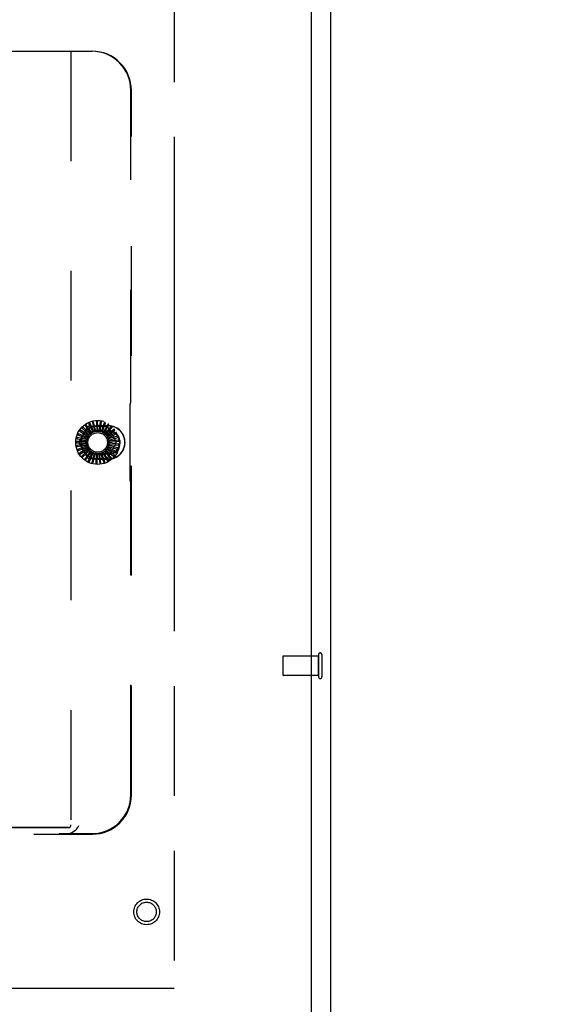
# Model space of a CAD drawing. Header units: inches. Extents: x 0 to 255, y -1 to 165.
# Tile 35 of 76: x 103 to 110, y 45 to 58. Entities that reach past the tile are written whole.
import ezdxf

# ---------------------------------------------------------------- set-up
doc = ezdxf.new("R2010")
doc.units = ezdxf.units.IN
doc.header["$LTSCALE"] = 14.034771
doc.header["$MEASUREMENT"] = 0
doc.linetypes.add('HIDDEN', pattern=[0.2, 0.1, -0.1])
doc.linetypes.add('PHANTOM', pattern=[0.8, 0.45, -0.05, 0.1, -0.05, 0.1, -0.05])
doc.layers.get('0').update_dxf_attribs({"linetype": 'CONTINUOUS'})
for name, color, linetype in [('02___PRT_ALL_AXES', 7, 'CONTINUOUS'), ('AVAILABLE_DOOR_SPACE', 7, 'CONTINUOUS'), ('DEFAULT_2', 8, 'HIDDEN'), ('DIMENSIONS', 7, 'CONTINUOUS')]:
    doc.layers.add(name, color=color, linetype=linetype)
doc.styles.get("Standard").update_dxf_attribs({"font": 'txt', "width": 0.8})
doc.dimstyles.new('DIMSTYLE_3', dxfattribs={"dimtxt": 1.170815, "dimasz": 1.501045, "dimexe": 0.09, "dimexo": 0.07, "dimgap": 0.039, "dimtad": 0, "dimtih": 1, "dimtoh": 1, "dimzin": 4, "dimdsep": 46, "dimtxsty": 'Standard', "dimblk": '_FILLED', "dimblk1": '_FILLED', "dimblk2": '_FILLED', "dimcen": 0.09, "dimadec": 0, "dimazin": 0, "dimtfac": 1, "dimtofl": 0, "dimtmove": 0, "dimatfit": 3, "dimldrblk": '_FILLED', "dimfxl": 0, "dimtolj": 1, "dimtzin": 4, "dimarcsym": 0})

# ---------------------------------------------------------------- blocks, each defined once
blk = doc.blocks.new('_FILLED')
at = {"color": 0, "linetype": 'ByBlock'}
blk.add_solid([(0, 0), (-1, 0.2), (-1, -0.2)], dxfattribs=at)
blk = doc.blocks.new('*D11')
at = {"layer": 'DIMENSIONS', "color": 2, "linetype": 'Continuous'}
for p, q in [((87.483, 111.927), (93.274, 111.927)), ((104.92, 111.927), (99.128, 111.927))]:
    blk.add_line(p, q, dxfattribs=at)
at = {"layer": 'DIMENSIONS', "color": 2, "linetype": 'Continuous', "xscale": 1.5010450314, "yscale": 1.5010450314, "zscale": 1.5010450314, "rotation": 180}
blk.add_blockref('_FILLED', (87.483, 111.927), dxfattribs=at)
at = {"layer": 'DIMENSIONS', "color": 2, "linetype": 'Continuous', "xscale": 1.5010450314, "yscale": 1.5010450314, "zscale": 1.5010450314}
blk.add_blockref('_FILLED', (104.92, 111.927), dxfattribs=at)
at = {"layer": 'DIMENSIONS', "color": 2, "linetype": 'Continuous', "insert": (96.201, 112.512), "char_height": 1.1708, "width": 4.68326, "attachment_point": 2, "line_spacing_factor": 0.9}
blk.add_mtext('17.44', dxfattribs=at)
blk = doc.blocks.new('*D12')
at = {"layer": 'DIMENSIONS', "color": 2, "linetype": 'Continuous'}
for p, q in [((104.92, 109.31), (101.872, 109.31)), ((106.67, 109.31), (109.672, 109.31))]:
    blk.add_line(p, q, dxfattribs=at)
at = {"layer": 'DIMENSIONS', "color": 2, "linetype": 'Continuous', "xscale": 1.5010450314, "yscale": 1.5010450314, "zscale": 1.5010450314}
blk.add_blockref('_FILLED', (104.92, 109.31), dxfattribs=at)
at = {"layer": 'DIMENSIONS', "color": 2, "linetype": 'Continuous', "xscale": 1.5010450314, "yscale": 1.5010450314, "zscale": 1.5010450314, "rotation": 180}
blk.add_blockref('_FILLED', (106.67, 109.31), dxfattribs=at)
at = {"layer": 'DIMENSIONS', "color": 2, "linetype": 'Continuous', "insert": (101.286, 109.895), "char_height": 1.1708, "width": 3.74661, "attachment_point": 3, "line_spacing_factor": 0.9}
blk.add_mtext('1.75', dxfattribs=at)

msp = doc.modelspace()

# ---------------------------------------------------------------- linework, layer by layer
at = {"color": 3, "linetype": 'Continuous'}
for p, q in [((106.92, 37.621), (106.92, 127.413)), ((106.67, 124.663), (106.67, 44.371))]:
    msp.add_line(p, q, dxfattribs=at)
at = {"layer": '02___PRT_ALL_AXES', "color": 8, "linetype": 'HIDDEN'}
for p, q in [((106.763, 49.641), (106.316, 49.641)), ((106.763, 49.393), (106.763, 49.641)), ((106.763, 49.393), (106.316, 49.393))]:
    msp.add_line(p, q, dxfattribs=at)
msp.add_circle((104.566, 46.371), 0.124, dxfattribs=at)
at = {"layer": 'AVAILABLE_DOOR_SPACE', "color": 4, "linetype": 'PHANTOM'}
for p, q in [((104.92, 123.642), (104.92, 45.392)), ((104.92, 45.392), (87.483, 45.392))]:
    msp.add_line(p, q, dxfattribs=at)
at = {"layer": 'DEFAULT_2', "color": 8, "linetype": 'HIDDEN'}
for p, q in [((102.505, 57.371), (103.87, 57.371)), ((103.599, 57.371), (103.599, 47.481)), ((104.365, 52.919), (104.365, 56.871)), ((104.372, 47.862), (104.372, 56.871)), ((104.357, 52.873), (104.361, 52.874)), ((104.353, 52.828), (104.353, 51.914)), ((103.827, 52.61), (103.878, 52.501)), ((103.892, 52.507), (103.84, 52.62)), ((103.875, 52.627), (103.904, 52.51)), ((103.918, 52.513), (103.889, 52.635)), ((103.924, 52.635), (103.931, 52.515)), ((103.946, 52.515), (103.94, 52.64)), ((103.974, 52.634), (103.958, 52.514)), ((103.973, 52.512), (103.991, 52.635)), ((104.024, 52.622), (103.985, 52.508)), ((103.999, 52.503), (104.04, 52.621)), ((103.812, 52.435), (103.696, 52.482)), ((103.709, 52.386), (103.812, 52.565)), ((103.716, 52.51), (103.818, 52.446)), ((103.826, 52.458), (103.721, 52.526)), ((103.747, 52.55), (103.834, 52.468)), ((103.845, 52.479), (103.755, 52.565)), ((103.784, 52.584), (103.855, 52.486)), ((103.867, 52.495), (103.795, 52.597)), ((103.838, 52.579), (104.045, 52.579)), ((104.078, 52.584), (103.941, 52.584)), ((103.941, 52.581), (104.078, 52.581)), ((103.941, 52.521), (104.078, 52.521)), ((103.941, 52.516), (104.078, 52.516)), ((104.07, 52.602), (104.01, 52.498)), ((104.023, 52.49), (104.085, 52.598)), ((104.111, 52.574), (104.033, 52.482)), ((104.044, 52.472), (104.126, 52.567)), ((104.146, 52.538), (104.052, 52.463)), ((104.061, 52.451), (104.159, 52.528)), ((104.174, 52.496), (104.068, 52.44)), ((104.07, 52.565), (104.173, 52.386)), ((104.074, 52.427), (104.185, 52.484)), ((103.797, 52.382), (103.672, 52.382)), ((103.798, 52.355), (103.675, 52.331)), ((103.677, 52.367), (103.797, 52.367)), ((103.802, 52.409), (103.679, 52.433)), ((103.681, 52.417), (103.799, 52.395)), ((103.694, 52.465), (103.806, 52.421)), ((103.812, 52.177), (103.709, 52.356)), ((104.065, 52.443), (104.065, 52.443)), ((104.173, 52.356), (104.07, 52.177)), ((104.194, 52.45), (104.079, 52.415)), ((104.082, 52.401), (104.202, 52.436)), ((104.204, 52.4), (104.084, 52.388)), ((104.085, 52.373), (104.21, 52.385)), ((104.205, 52.35), (104.085, 52.361)), ((103.682, 52.317), (103.8, 52.34)), ((103.803, 52.328), (103.687, 52.282)), ((103.697, 52.269), (103.809, 52.314)), ((103.814, 52.303), (103.709, 52.235)), ((103.721, 52.224), (103.822, 52.29)), ((103.829, 52.28), (103.739, 52.194)), ((103.753, 52.185), (103.839, 52.269)), ((103.848, 52.261), (103.776, 52.159)), ((103.791, 52.153), (103.86, 52.252)), ((103.871, 52.245), (103.819, 52.131)), ((103.835, 52.129), (103.884, 52.238)), ((103.896, 52.234), (103.867, 52.113)), ((103.883, 52.113), (103.911, 52.23)), ((103.923, 52.228), (103.917, 52.103)), ((103.933, 52.107), (103.938, 52.227)), ((103.95, 52.227), (103.968, 52.103)), ((103.983, 52.11), (103.965, 52.229)), ((103.977, 52.231), (104.018, 52.113)), ((104.032, 52.122), (103.992, 52.236)), ((104.003, 52.241), (104.066, 52.133)), ((104.077, 52.144), (104.016, 52.248)), ((104.027, 52.255), (104.109, 52.16)), ((104.118, 52.174), (104.038, 52.264)), ((104.047, 52.273), (104.145, 52.196)), ((104.152, 52.211), (104.057, 52.285)), ((104.064, 52.295), (104.175, 52.238)), ((104.178, 52.254), (104.071, 52.308)), ((104.076, 52.32), (104.196, 52.284)), ((104.196, 52.301), (104.081, 52.334)), ((104.083, 52.346), (104.208, 52.334)), ((104.045, 52.163), (103.838, 52.163)), ((104.078, 52.226), (103.941, 52.226)), ((104.078, 52.221), (103.941, 52.221)), ((104.078, 52.161), (103.941, 52.161)), ((103.941, 52.158), (104.078, 52.158)), ((104.357, 51.87), (104.361, 51.868)), ((104.365, 47.869), (104.365, 51.823)), ((106.306, 49.631), (106.306, 49.403)), ((106.763, 49.659), (106.763, 49.375)), ((106.806, 49.659), (106.806, 49.375)), ((103.579, 47.444), (92.19, 47.444)), ((103.541, 47.45), (92.228, 47.45)), ((91.896, 47.364), (103.874, 47.364)), ((92.223, 47.371), (103.546, 47.371)), ((103.546, 47.371), (103.867, 47.371))]:
    msp.add_line(p, q, dxfattribs=at)
for points in [[(103.827, 52.616), (103.827, 52.616), (103.827, 52.616), (103.826, 52.615), (103.826, 52.615), (103.826, 52.615), (103.826, 52.614), (103.826, 52.614), (103.826, 52.613), (103.826, 52.613), (103.826, 52.612), (103.827, 52.612), (103.827, 52.611), (103.827, 52.61), (103.827, 52.61)], [(103.84, 52.62), (103.84, 52.62), (103.84, 52.621), (103.84, 52.621), (103.839, 52.621), (103.839, 52.621), (103.839, 52.621), (103.839, 52.621), (103.838, 52.621), (103.838, 52.621), (103.838, 52.621), (103.838, 52.621), (103.838, 52.62), (103.837, 52.62), (103.837, 52.62), (103.837, 52.62), (103.836, 52.62), (103.836, 52.62), (103.836, 52.62), (103.836, 52.62), (103.835, 52.62)], [(103.876, 52.633), (103.875, 52.633), (103.875, 52.633), (103.875, 52.633), (103.874, 52.632), (103.874, 52.632), (103.874, 52.631), (103.874, 52.631), (103.874, 52.631), (103.874, 52.63), (103.874, 52.629), (103.874, 52.629), (103.874, 52.628), (103.874, 52.628), (103.875, 52.627)], [(103.889, 52.635), (103.889, 52.635), (103.889, 52.635), (103.889, 52.635), (103.888, 52.635), (103.888, 52.635), (103.888, 52.635), (103.888, 52.636), (103.888, 52.636), (103.887, 52.636), (103.887, 52.636), (103.887, 52.636), (103.887, 52.636), (103.886, 52.636), (103.886, 52.636), (103.886, 52.635), (103.885, 52.635), (103.885, 52.635), (103.885, 52.635), (103.884, 52.635), (103.884, 52.635)], [(103.927, 52.641), (103.926, 52.641), (103.926, 52.641), (103.925, 52.64), (103.925, 52.64), (103.925, 52.64), (103.925, 52.639), (103.925, 52.639), (103.924, 52.639), (103.924, 52.638), (103.924, 52.637), (103.924, 52.637), (103.924, 52.636), (103.924, 52.636), (103.924, 52.635)], [(103.94, 52.64), (103.94, 52.64), (103.94, 52.64), (103.94, 52.64), (103.939, 52.641), (103.939, 52.641), (103.939, 52.641), (103.939, 52.641), (103.939, 52.641), (103.938, 52.641), (103.938, 52.641), (103.938, 52.641), (103.938, 52.641), (103.937, 52.641), (103.937, 52.641), (103.937, 52.641), (103.937, 52.641), (103.936, 52.641), (103.936, 52.641), (103.936, 52.641), (103.935, 52.641)], [(103.978, 52.639), (103.978, 52.639), (103.977, 52.639), (103.977, 52.639), (103.976, 52.638), (103.976, 52.638), (103.976, 52.638), (103.976, 52.637), (103.975, 52.637), (103.975, 52.636), (103.975, 52.636), (103.975, 52.635), (103.975, 52.635), (103.975, 52.634), (103.974, 52.634)], [(103.991, 52.635), (103.991, 52.636), (103.991, 52.636), (103.991, 52.636), (103.99, 52.636), (103.99, 52.636), (103.99, 52.636), (103.99, 52.636), (103.99, 52.637), (103.99, 52.637), (103.989, 52.637), (103.989, 52.637), (103.989, 52.637), (103.989, 52.637), (103.988, 52.637), (103.988, 52.637), (103.988, 52.637), (103.987, 52.637), (103.987, 52.637), (103.987, 52.637), (103.986, 52.637)], [(104.028, 52.627), (104.028, 52.627), (104.027, 52.627), (104.027, 52.627), (104.026, 52.627), (104.026, 52.627), (104.026, 52.626), (104.025, 52.626), (104.025, 52.626), (104.025, 52.625), (104.024, 52.625), (104.024, 52.624), (104.024, 52.624), (104.024, 52.623), (104.024, 52.622)], [(104.04, 52.621), (104.04, 52.621), (104.04, 52.622), (104.04, 52.622), (104.04, 52.622), (104.04, 52.622), (104.039, 52.622), (104.039, 52.622), (104.039, 52.623), (104.039, 52.623), (104.039, 52.623), (104.038, 52.623), (104.038, 52.623), (104.038, 52.623), (104.038, 52.623), (104.038, 52.623), (104.037, 52.624), (104.037, 52.624), (104.037, 52.624), (104.036, 52.624), (104.036, 52.624)], [(104.075, 52.606), (104.074, 52.606), (104.074, 52.606), (104.074, 52.606), (104.073, 52.606), (104.073, 52.606), (104.072, 52.606), (104.072, 52.605), (104.072, 52.605), (104.071, 52.605), (104.071, 52.604), (104.071, 52.604), (104.07, 52.603), (104.07, 52.603), (104.07, 52.602)], [(103.696, 52.482), (103.696, 52.482), (103.696, 52.482), (103.695, 52.481), (103.695, 52.481), (103.695, 52.481), (103.695, 52.481), (103.695, 52.481), (103.695, 52.481), (103.694, 52.481), (103.694, 52.48), (103.694, 52.48), (103.694, 52.48), (103.694, 52.48), (103.694, 52.48), (103.694, 52.479), (103.693, 52.479), (103.693, 52.479), (103.693, 52.478), (103.693, 52.478), (103.693, 52.478)], [(103.713, 52.516), (103.713, 52.515), (103.713, 52.515), (103.713, 52.515), (103.713, 52.514), (103.713, 52.514), (103.713, 52.513), (103.713, 52.513), (103.714, 52.513), (103.714, 52.512), (103.714, 52.512), (103.715, 52.511), (103.715, 52.511), (103.716, 52.511), (103.716, 52.51)], [(103.721, 52.526), (103.721, 52.526), (103.721, 52.526), (103.721, 52.526), (103.721, 52.526), (103.72, 52.526), (103.72, 52.526), (103.72, 52.526), (103.72, 52.526), (103.72, 52.525), (103.719, 52.525), (103.719, 52.525), (103.719, 52.525), (103.719, 52.525), (103.719, 52.524), (103.719, 52.524), (103.718, 52.524), (103.718, 52.524), (103.718, 52.523), (103.718, 52.523), (103.718, 52.523)], [(103.744, 52.556), (103.744, 52.556), (103.744, 52.556), (103.744, 52.555), (103.744, 52.555), (103.744, 52.554), (103.744, 52.554), (103.744, 52.553), (103.744, 52.553), (103.745, 52.553), (103.745, 52.552), (103.745, 52.552), (103.746, 52.551), (103.746, 52.551), (103.747, 52.55)], [(103.755, 52.565), (103.754, 52.565), (103.754, 52.565), (103.754, 52.565), (103.754, 52.565), (103.754, 52.565), (103.753, 52.565), (103.753, 52.565), (103.753, 52.565), (103.753, 52.564), (103.753, 52.564), (103.752, 52.564), (103.752, 52.564), (103.752, 52.564), (103.752, 52.564), (103.752, 52.564), (103.751, 52.563), (103.751, 52.563), (103.751, 52.563), (103.751, 52.563), (103.75, 52.562)], [(103.783, 52.59), (103.783, 52.59), (103.782, 52.59), (103.782, 52.589), (103.782, 52.589), (103.782, 52.588), (103.782, 52.588), (103.782, 52.587), (103.782, 52.587), (103.783, 52.587), (103.783, 52.586), (103.783, 52.586), (103.783, 52.585), (103.784, 52.585), (103.784, 52.584)], [(103.795, 52.597), (103.794, 52.597), (103.794, 52.597), (103.794, 52.597), (103.794, 52.597), (103.794, 52.597), (103.794, 52.597), (103.793, 52.597), (103.793, 52.597), (103.793, 52.597), (103.793, 52.597), (103.792, 52.596), (103.792, 52.596), (103.792, 52.596), (103.792, 52.596), (103.791, 52.596), (103.791, 52.596), (103.791, 52.596), (103.791, 52.595), (103.79, 52.595), (103.79, 52.595)], [(103.845, 52.479), (103.847, 52.48), (103.849, 52.481), (103.85, 52.482), (103.852, 52.484)], [(103.855, 52.486), (103.854, 52.486), (103.854, 52.485), (103.854, 52.485), (103.853, 52.484), (103.853, 52.484), (103.852, 52.484)], [(103.867, 52.495), (103.869, 52.496), (103.871, 52.497), (103.873, 52.498), (103.875, 52.498)], [(103.878, 52.501), (103.878, 52.5), (103.877, 52.5), (103.877, 52.499), (103.876, 52.499), (103.876, 52.499), (103.875, 52.498)], [(103.892, 52.507), (103.894, 52.507), (103.896, 52.508), (103.898, 52.508), (103.9, 52.509)], [(103.904, 52.51), (103.903, 52.51), (103.903, 52.51), (103.902, 52.509), (103.902, 52.509), (103.901, 52.509), (103.9, 52.509)], [(103.918, 52.513), (103.921, 52.514), (103.923, 52.514), (103.925, 52.514), (103.927, 52.514)], [(103.931, 52.515), (103.93, 52.515), (103.93, 52.514), (103.929, 52.514), (103.928, 52.514), (103.928, 52.514), (103.927, 52.514)], [(103.946, 52.515), (103.948, 52.515), (103.95, 52.515), (103.952, 52.514), (103.955, 52.514)], [(103.958, 52.514), (103.958, 52.514), (103.957, 52.514), (103.956, 52.514), (103.956, 52.514), (103.955, 52.514), (103.955, 52.514)], [(103.973, 52.512), (103.975, 52.511), (103.977, 52.51), (103.979, 52.51), (103.981, 52.509)], [(103.985, 52.508), (103.984, 52.508), (103.984, 52.508), (103.983, 52.508), (103.982, 52.508), (103.982, 52.509), (103.981, 52.509)], [(103.999, 52.503), (104.001, 52.502), (104.003, 52.501), (104.005, 52.5), (104.007, 52.499)], [(104.01, 52.498), (104.01, 52.498), (104.009, 52.498), (104.008, 52.498), (104.008, 52.498), (104.007, 52.498), (104.007, 52.499)], [(104.023, 52.49), (104.025, 52.488), (104.026, 52.487), (104.028, 52.485), (104.03, 52.484)], [(104.033, 52.482), (104.032, 52.482), (104.032, 52.483), (104.031, 52.483), (104.031, 52.483), (104.03, 52.484), (104.03, 52.484)], [(104.085, 52.598), (104.085, 52.598), (104.085, 52.598), (104.085, 52.599), (104.085, 52.599), (104.085, 52.599), (104.085, 52.599), (104.085, 52.599), (104.085, 52.599), (104.085, 52.6), (104.085, 52.6), (104.084, 52.6), (104.084, 52.6), (104.084, 52.6), (104.084, 52.6), (104.084, 52.601), (104.083, 52.601), (104.083, 52.601), (104.083, 52.601), (104.083, 52.601), (104.082, 52.602)], [(104.117, 52.576), (104.117, 52.577), (104.116, 52.577), (104.116, 52.577), (104.115, 52.577), (104.115, 52.577), (104.114, 52.577), (104.114, 52.576), (104.114, 52.576), (104.113, 52.576), (104.113, 52.576), (104.112, 52.575), (104.112, 52.575), (104.112, 52.574), (104.111, 52.574)], [(104.126, 52.567), (104.126, 52.567), (104.126, 52.567), (104.126, 52.567), (104.126, 52.567), (104.126, 52.568), (104.126, 52.568), (104.126, 52.568), (104.126, 52.568), (104.125, 52.568), (104.125, 52.569), (104.125, 52.569), (104.125, 52.569), (104.125, 52.569), (104.125, 52.569), (104.124, 52.57), (104.124, 52.57), (104.124, 52.57), (104.124, 52.57), (104.124, 52.57), (104.123, 52.571)], [(104.153, 52.539), (104.152, 52.54), (104.152, 52.54), (104.152, 52.54), (104.151, 52.54), (104.151, 52.54), (104.15, 52.54), (104.15, 52.54), (104.149, 52.54), (104.149, 52.54), (104.148, 52.539), (104.148, 52.539), (104.147, 52.539), (104.147, 52.538), (104.146, 52.538)], [(104.159, 52.528), (104.16, 52.528), (104.16, 52.528), (104.16, 52.529), (104.16, 52.529), (104.16, 52.529), (104.16, 52.529), (104.16, 52.529), (104.16, 52.53), (104.159, 52.53), (104.159, 52.53), (104.159, 52.53), (104.159, 52.531), (104.159, 52.531), (104.159, 52.531), (104.159, 52.531), (104.159, 52.532), (104.158, 52.532), (104.158, 52.532), (104.158, 52.532), (104.158, 52.533)], [(104.181, 52.496), (104.18, 52.497), (104.18, 52.497), (104.18, 52.497), (104.179, 52.497), (104.179, 52.497), (104.178, 52.498), (104.178, 52.497), (104.177, 52.497), (104.177, 52.497), (104.176, 52.497), (104.176, 52.497), (104.175, 52.497), (104.175, 52.496), (104.174, 52.496)], [(104.185, 52.484), (104.185, 52.484), (104.185, 52.484), (104.186, 52.484), (104.186, 52.485), (104.186, 52.485), (104.186, 52.485), (104.186, 52.485), (104.186, 52.485), (104.186, 52.486), (104.185, 52.486), (104.185, 52.486), (104.185, 52.486), (104.185, 52.487), (104.185, 52.487), (104.185, 52.487), (104.185, 52.487), (104.185, 52.488), (104.185, 52.488), (104.185, 52.488), (104.184, 52.489)], [(103.672, 52.382), (103.672, 52.382), (103.672, 52.382), (103.672, 52.382), (103.672, 52.382), (103.672, 52.382), (103.672, 52.382), (103.672, 52.382), (103.671, 52.381), (103.671, 52.381), (103.671, 52.381), (103.671, 52.381), (103.671, 52.38), (103.671, 52.38), (103.671, 52.38), (103.671, 52.38), (103.671, 52.379), (103.671, 52.379), (103.671, 52.379), (103.671, 52.378), (103.671, 52.378)], [(103.671, 52.369), (103.671, 52.369), (103.671, 52.369), (103.671, 52.368), (103.672, 52.368), (103.672, 52.368), (103.672, 52.367), (103.673, 52.367), (103.673, 52.367), (103.674, 52.367), (103.674, 52.367), (103.675, 52.367), (103.675, 52.367), (103.676, 52.367), (103.677, 52.367)], [(103.675, 52.421), (103.675, 52.42), (103.675, 52.42), (103.676, 52.419), (103.676, 52.419), (103.676, 52.419), (103.676, 52.418), (103.677, 52.418), (103.677, 52.418), (103.678, 52.418), (103.678, 52.417), (103.679, 52.417), (103.679, 52.417), (103.68, 52.417), (103.681, 52.417)], [(103.679, 52.433), (103.679, 52.433), (103.679, 52.433), (103.679, 52.433), (103.679, 52.433), (103.679, 52.433), (103.678, 52.433), (103.678, 52.432), (103.678, 52.432), (103.678, 52.432), (103.678, 52.432), (103.678, 52.432), (103.678, 52.431), (103.678, 52.431), (103.678, 52.431), (103.678, 52.431), (103.677, 52.43), (103.677, 52.43), (103.677, 52.43), (103.677, 52.429), (103.677, 52.429)], [(103.69, 52.47), (103.689, 52.47), (103.689, 52.469), (103.69, 52.469), (103.69, 52.468), (103.69, 52.468), (103.69, 52.468), (103.69, 52.467), (103.691, 52.467), (103.691, 52.467), (103.692, 52.466), (103.692, 52.466), (103.693, 52.466), (103.693, 52.466), (103.694, 52.465)], [(103.797, 52.382), (103.798, 52.385), (103.798, 52.387), (103.799, 52.389), (103.799, 52.391)], [(103.797, 52.367), (103.797, 52.367), (103.797, 52.366), (103.798, 52.366), (103.798, 52.365), (103.798, 52.365), (103.798, 52.364)], [(103.798, 52.355), (103.798, 52.357), (103.798, 52.359), (103.798, 52.362), (103.798, 52.364)], [(103.799, 52.395), (103.799, 52.394), (103.799, 52.394), (103.799, 52.393), (103.799, 52.392), (103.799, 52.392), (103.799, 52.391)], [(103.802, 52.409), (103.803, 52.412), (103.804, 52.414), (103.805, 52.416), (103.805, 52.418)], [(103.806, 52.421), (103.806, 52.421), (103.806, 52.42), (103.806, 52.419), (103.806, 52.419), (103.806, 52.418), (103.805, 52.418)], [(103.812, 52.435), (103.813, 52.437), (103.814, 52.439), (103.815, 52.441), (103.817, 52.443)], [(103.818, 52.446), (103.818, 52.445), (103.818, 52.445), (103.818, 52.444), (103.817, 52.444), (103.817, 52.443), (103.817, 52.443)], [(103.826, 52.458), (103.828, 52.46), (103.829, 52.462), (103.831, 52.463), (103.833, 52.465)], [(103.834, 52.468), (103.834, 52.467), (103.834, 52.467), (103.834, 52.466), (103.833, 52.466), (103.833, 52.465), (103.833, 52.465)], [(104.044, 52.472), (104.045, 52.47), (104.047, 52.469), (104.048, 52.467), (104.049, 52.465)], [(104.052, 52.463), (104.052, 52.463), (104.051, 52.464), (104.051, 52.464), (104.05, 52.464), (104.05, 52.465), (104.049, 52.465)], [(104.061, 52.451), (104.062, 52.45), (104.063, 52.448), (104.063, 52.447), (104.064, 52.446), (104.065, 52.444), (104.065, 52.443)], [(104.068, 52.44), (104.067, 52.441), (104.067, 52.441), (104.066, 52.441), (104.066, 52.442), (104.066, 52.442), (104.065, 52.443)], [(104.074, 52.427), (104.075, 52.425), (104.075, 52.422), (104.076, 52.42), (104.077, 52.418)], [(104.079, 52.415), (104.078, 52.415), (104.078, 52.416), (104.077, 52.416), (104.077, 52.417), (104.077, 52.418), (104.077, 52.418)], [(104.082, 52.401), (104.083, 52.398), (104.083, 52.396), (104.083, 52.394), (104.083, 52.392)], [(104.084, 52.388), (104.084, 52.389), (104.084, 52.389), (104.083, 52.39), (104.083, 52.39), (104.083, 52.391), (104.083, 52.392)], [(104.085, 52.373), (104.085, 52.371), (104.085, 52.369), (104.085, 52.367), (104.084, 52.364)], [(104.085, 52.361), (104.085, 52.361), (104.085, 52.362), (104.084, 52.363), (104.084, 52.363), (104.084, 52.364), (104.084, 52.364)], [(104.2, 52.449), (104.2, 52.449), (104.2, 52.45), (104.199, 52.45), (104.199, 52.45), (104.199, 52.45), (104.198, 52.45), (104.198, 52.45), (104.197, 52.45), (104.197, 52.45), (104.196, 52.45), (104.196, 52.45), (104.195, 52.45), (104.194, 52.45), (104.194, 52.45)], [(104.202, 52.436), (104.202, 52.436), (104.203, 52.436), (104.203, 52.436), (104.203, 52.436), (104.203, 52.436), (104.203, 52.437), (104.203, 52.437), (104.203, 52.437), (104.203, 52.437), (104.203, 52.438), (104.203, 52.438), (104.203, 52.438), (104.203, 52.438), (104.203, 52.439), (104.203, 52.439), (104.203, 52.439), (104.203, 52.44), (104.202, 52.44), (104.202, 52.44), (104.202, 52.44)], [(104.21, 52.398), (104.21, 52.399), (104.21, 52.399), (104.21, 52.4), (104.209, 52.4), (104.209, 52.4), (104.208, 52.4), (104.208, 52.4), (104.208, 52.4), (104.207, 52.401), (104.206, 52.401), (104.206, 52.401), (104.205, 52.401), (104.205, 52.401), (104.204, 52.4)], [(104.21, 52.385), (104.21, 52.385), (104.21, 52.385), (104.21, 52.385), (104.21, 52.386), (104.21, 52.386), (104.21, 52.386), (104.211, 52.386), (104.211, 52.386), (104.211, 52.387), (104.211, 52.387), (104.211, 52.387), (104.211, 52.387), (104.211, 52.388), (104.211, 52.388), (104.211, 52.388), (104.211, 52.389), (104.211, 52.389), (104.211, 52.389), (104.211, 52.389), (104.211, 52.39)], [(103.675, 52.331), (103.675, 52.331), (103.675, 52.331), (103.675, 52.331), (103.675, 52.331), (103.674, 52.331), (103.674, 52.331), (103.674, 52.33), (103.674, 52.33), (103.674, 52.33), (103.674, 52.33), (103.674, 52.329), (103.674, 52.329), (103.674, 52.329), (103.674, 52.329), (103.674, 52.328), (103.674, 52.328), (103.674, 52.328), (103.674, 52.327), (103.674, 52.327), (103.675, 52.327)], [(103.676, 52.318), (103.676, 52.318), (103.676, 52.317), (103.677, 52.317), (103.677, 52.317), (103.677, 52.317), (103.678, 52.317), (103.678, 52.316), (103.679, 52.316), (103.679, 52.316), (103.68, 52.316), (103.68, 52.316), (103.681, 52.316), (103.682, 52.317), (103.682, 52.317)], [(103.687, 52.282), (103.687, 52.282), (103.687, 52.282), (103.687, 52.281), (103.687, 52.281), (103.687, 52.281), (103.687, 52.281), (103.687, 52.281), (103.687, 52.28), (103.687, 52.28), (103.687, 52.28), (103.687, 52.28), (103.687, 52.279), (103.687, 52.279), (103.687, 52.279), (103.687, 52.279), (103.687, 52.278), (103.687, 52.278), (103.688, 52.278), (103.688, 52.277), (103.688, 52.277)], [(103.691, 52.269), (103.691, 52.269), (103.691, 52.268), (103.692, 52.268), (103.692, 52.268), (103.692, 52.268), (103.693, 52.268), (103.693, 52.268), (103.694, 52.268), (103.694, 52.268), (103.695, 52.268), (103.695, 52.268), (103.696, 52.268), (103.697, 52.268), (103.697, 52.269)], [(103.709, 52.235), (103.709, 52.235), (103.709, 52.235), (103.709, 52.235), (103.709, 52.235), (103.709, 52.235), (103.709, 52.234), (103.709, 52.234), (103.709, 52.234), (103.709, 52.234), (103.709, 52.233), (103.709, 52.233), (103.709, 52.233), (103.709, 52.233), (103.709, 52.232), (103.709, 52.232), (103.709, 52.232), (103.71, 52.232), (103.71, 52.231), (103.71, 52.231), (103.71, 52.231)], [(103.8, 52.34), (103.801, 52.34), (103.801, 52.339), (103.801, 52.339), (103.801, 52.338), (103.802, 52.338), (103.802, 52.337)], [(103.803, 52.328), (103.803, 52.33), (103.803, 52.333), (103.802, 52.335), (103.802, 52.337)], [(103.809, 52.314), (103.809, 52.314), (103.809, 52.313), (103.81, 52.313), (103.81, 52.312), (103.81, 52.312), (103.811, 52.311)], [(103.814, 52.303), (103.813, 52.305), (103.812, 52.307), (103.811, 52.309), (103.811, 52.311)], [(103.822, 52.29), (103.822, 52.29), (103.823, 52.289), (103.823, 52.289), (103.824, 52.289), (103.824, 52.288), (103.824, 52.288)], [(103.829, 52.28), (103.828, 52.282), (103.827, 52.284), (103.826, 52.286), (103.824, 52.288)], [(103.839, 52.269), (103.84, 52.269), (103.84, 52.269), (103.841, 52.268), (103.841, 52.268), (103.842, 52.267), (103.842, 52.267)], [(103.848, 52.261), (103.847, 52.262), (103.845, 52.264), (103.844, 52.265), (103.842, 52.267)], [(103.86, 52.252), (103.861, 52.251), (103.862, 52.251), (103.862, 52.251), (103.863, 52.251), (103.863, 52.251), (103.864, 52.25)], [(103.871, 52.245), (103.869, 52.246), (103.867, 52.248), (103.866, 52.249), (103.864, 52.25)], [(103.884, 52.238), (103.885, 52.238), (103.886, 52.238), (103.886, 52.238), (103.887, 52.238), (103.887, 52.238), (103.888, 52.238)], [(103.896, 52.234), (103.894, 52.235), (103.892, 52.236), (103.89, 52.237), (103.888, 52.238)], [(103.911, 52.23), (103.911, 52.23), (103.912, 52.23), (103.912, 52.23), (103.913, 52.23), (103.914, 52.23), (103.914, 52.23)], [(103.923, 52.228), (103.921, 52.228), (103.919, 52.229), (103.916, 52.229), (103.914, 52.23)], [(103.938, 52.227), (103.938, 52.227), (103.939, 52.227), (103.94, 52.227), (103.94, 52.228), (103.941, 52.228), (103.941, 52.228)], [(103.95, 52.227), (103.948, 52.227), (103.946, 52.227), (103.944, 52.227), (103.941, 52.228)], [(103.965, 52.229), (103.966, 52.229), (103.966, 52.229), (103.967, 52.23), (103.967, 52.23), (103.968, 52.23), (103.969, 52.23)], [(103.977, 52.231), (103.975, 52.231), (103.973, 52.231), (103.971, 52.23), (103.969, 52.23)], [(103.992, 52.236), (103.992, 52.236), (103.993, 52.237), (103.993, 52.237), (103.994, 52.237), (103.994, 52.238), (103.995, 52.238)], [(104.003, 52.241), (104.001, 52.24), (103.999, 52.239), (103.997, 52.239), (103.995, 52.238)], [(104.016, 52.248), (104.017, 52.248), (104.017, 52.249), (104.017, 52.249), (104.018, 52.25), (104.018, 52.25), (104.019, 52.25)], [(104.027, 52.255), (104.025, 52.254), (104.023, 52.253), (104.021, 52.252), (104.019, 52.25)], [(104.038, 52.264), (104.038, 52.265), (104.039, 52.265), (104.039, 52.266), (104.039, 52.267), (104.04, 52.267), (104.04, 52.267)], [(104.047, 52.273), (104.045, 52.272), (104.044, 52.27), (104.042, 52.269), (104.04, 52.267)], [(104.057, 52.285), (104.057, 52.285), (104.057, 52.286), (104.057, 52.286), (104.057, 52.287), (104.058, 52.288), (104.058, 52.288)], [(104.064, 52.295), (104.062, 52.293), (104.061, 52.291), (104.06, 52.29), (104.058, 52.288)], [(104.071, 52.308), (104.071, 52.309), (104.071, 52.309), (104.071, 52.31), (104.071, 52.311), (104.071, 52.311), (104.072, 52.312)], [(104.076, 52.32), (104.075, 52.318), (104.074, 52.316), (104.073, 52.314), (104.072, 52.312)], [(104.081, 52.334), (104.08, 52.334), (104.08, 52.335), (104.08, 52.336), (104.08, 52.336), (104.08, 52.337), (104.081, 52.337)], [(104.083, 52.346), (104.083, 52.344), (104.082, 52.342), (104.081, 52.34), (104.081, 52.337)], [(104.175, 52.238), (104.175, 52.238), (104.175, 52.238), (104.175, 52.238), (104.175, 52.238), (104.176, 52.238), (104.176, 52.238), (104.176, 52.238), (104.176, 52.238), (104.176, 52.238), (104.176, 52.239), (104.177, 52.239), (104.177, 52.239), (104.177, 52.239), (104.177, 52.239), (104.177, 52.24), (104.177, 52.24), (104.178, 52.24), (104.178, 52.24), (104.178, 52.241), (104.178, 52.241)], [(104.182, 52.249), (104.182, 52.249), (104.182, 52.25), (104.182, 52.25), (104.182, 52.25), (104.182, 52.251), (104.182, 52.251), (104.182, 52.251), (104.181, 52.252), (104.181, 52.252), (104.18, 52.252), (104.18, 52.253), (104.179, 52.253), (104.179, 52.253), (104.178, 52.254)], [(104.201, 52.296), (104.201, 52.297), (104.201, 52.297), (104.201, 52.298), (104.201, 52.298), (104.2, 52.298), (104.2, 52.299), (104.2, 52.299), (104.199, 52.299), (104.199, 52.3), (104.198, 52.3), (104.198, 52.3), (104.197, 52.3), (104.197, 52.3), (104.196, 52.301)], [(104.196, 52.284), (104.196, 52.284), (104.196, 52.284), (104.196, 52.284), (104.196, 52.285), (104.197, 52.285), (104.197, 52.285), (104.197, 52.285), (104.197, 52.285), (104.197, 52.285), (104.197, 52.286), (104.197, 52.286), (104.198, 52.286), (104.198, 52.286), (104.198, 52.286), (104.198, 52.287), (104.198, 52.287), (104.198, 52.287), (104.198, 52.288), (104.198, 52.288), (104.198, 52.288)], [(104.21, 52.347), (104.21, 52.347), (104.21, 52.348), (104.21, 52.348), (104.21, 52.349), (104.21, 52.349), (104.209, 52.349), (104.209, 52.349), (104.208, 52.35), (104.208, 52.35), (104.207, 52.35), (104.207, 52.35), (104.206, 52.35), (104.206, 52.35), (104.205, 52.35)], [(104.208, 52.334), (104.208, 52.334), (104.208, 52.334), (104.208, 52.334), (104.208, 52.334), (104.208, 52.335), (104.208, 52.335), (104.209, 52.335), (104.209, 52.335), (104.209, 52.335), (104.209, 52.336), (104.209, 52.336), (104.209, 52.336), (104.209, 52.336), (104.209, 52.337), (104.209, 52.337), (104.209, 52.337), (104.209, 52.337), (104.209, 52.338), (104.209, 52.338), (104.209, 52.338)], [(103.715, 52.224), (103.715, 52.223), (103.715, 52.223), (103.716, 52.223), (103.716, 52.223), (103.716, 52.223), (103.717, 52.223), (103.717, 52.223), (103.718, 52.223), (103.718, 52.223), (103.719, 52.223), (103.719, 52.223), (103.72, 52.224), (103.72, 52.224), (103.721, 52.224)], [(103.739, 52.194), (103.739, 52.194), (103.739, 52.194), (103.739, 52.193), (103.739, 52.193), (103.739, 52.193), (103.739, 52.193), (103.739, 52.193), (103.739, 52.192), (103.739, 52.192), (103.739, 52.192), (103.739, 52.192), (103.739, 52.192), (103.739, 52.191), (103.74, 52.191), (103.74, 52.191), (103.74, 52.191), (103.74, 52.19), (103.74, 52.19), (103.741, 52.19), (103.741, 52.19)], [(103.747, 52.183), (103.747, 52.183), (103.747, 52.183), (103.748, 52.183), (103.748, 52.183), (103.749, 52.183), (103.749, 52.183), (103.75, 52.183), (103.75, 52.183), (103.75, 52.183), (103.751, 52.184), (103.751, 52.184), (103.752, 52.184), (103.752, 52.185), (103.753, 52.185)], [(103.776, 52.159), (103.776, 52.159), (103.776, 52.158), (103.776, 52.158), (103.776, 52.158), (103.776, 52.158), (103.776, 52.158), (103.776, 52.157), (103.776, 52.157), (103.776, 52.157), (103.777, 52.157), (103.777, 52.157), (103.777, 52.157), (103.777, 52.156), (103.777, 52.156), (103.778, 52.156), (103.778, 52.156), (103.778, 52.156), (103.778, 52.155), (103.778, 52.155), (103.779, 52.155)], [(103.786, 52.15), (103.786, 52.15), (103.787, 52.15), (103.787, 52.15), (103.787, 52.15), (103.788, 52.15), (103.788, 52.15), (103.789, 52.15), (103.789, 52.15), (103.789, 52.151), (103.79, 52.151), (103.79, 52.152), (103.79, 52.152), (103.791, 52.153), (103.791, 52.153)], [(103.819, 52.131), (103.819, 52.131), (103.819, 52.131), (103.819, 52.131), (103.819, 52.131), (103.819, 52.13), (103.819, 52.13), (103.82, 52.13), (103.82, 52.13), (103.82, 52.13), (103.82, 52.13), (103.82, 52.13), (103.82, 52.129), (103.821, 52.129), (103.821, 52.129), (103.821, 52.129), (103.821, 52.129), (103.822, 52.129), (103.822, 52.128), (103.822, 52.128), (103.823, 52.128)], [(103.83, 52.125), (103.831, 52.124), (103.831, 52.124), (103.832, 52.124), (103.832, 52.124), (103.832, 52.125), (103.833, 52.125), (103.833, 52.125), (103.833, 52.126), (103.834, 52.126), (103.834, 52.126), (103.834, 52.127), (103.835, 52.127), (103.835, 52.128), (103.835, 52.129)], [(103.867, 52.113), (103.867, 52.112), (103.867, 52.112), (103.867, 52.112), (103.867, 52.112), (103.867, 52.112), (103.867, 52.112), (103.867, 52.111), (103.868, 52.111), (103.868, 52.111), (103.868, 52.111), (103.868, 52.111), (103.868, 52.111), (103.869, 52.111), (103.869, 52.111), (103.869, 52.111), (103.869, 52.11), (103.87, 52.11), (103.87, 52.11), (103.87, 52.11), (103.871, 52.11)], [(103.879, 52.108), (103.879, 52.108), (103.88, 52.108), (103.88, 52.108), (103.881, 52.108), (103.881, 52.109), (103.881, 52.109), (103.882, 52.109), (103.882, 52.11), (103.882, 52.11), (103.882, 52.111), (103.882, 52.111), (103.883, 52.112), (103.883, 52.112), (103.883, 52.113)], [(103.917, 52.103), (103.917, 52.103), (103.917, 52.103), (103.917, 52.103), (103.917, 52.103), (103.917, 52.102), (103.918, 52.102), (103.918, 52.102), (103.918, 52.102), (103.918, 52.102), (103.918, 52.102), (103.919, 52.102), (103.919, 52.102), (103.919, 52.102), (103.919, 52.102), (103.92, 52.102), (103.92, 52.102), (103.92, 52.102), (103.921, 52.102), (103.921, 52.102), (103.921, 52.101)], [(103.93, 52.101), (103.93, 52.101), (103.931, 52.101), (103.931, 52.101), (103.932, 52.102), (103.932, 52.102), (103.932, 52.102), (103.932, 52.103), (103.932, 52.103), (103.933, 52.104), (103.933, 52.104), (103.933, 52.105), (103.933, 52.105), (103.933, 52.106), (103.933, 52.107)], [(103.968, 52.103), (103.968, 52.103), (103.968, 52.103), (103.968, 52.103), (103.969, 52.103), (103.969, 52.103), (103.969, 52.103), (103.969, 52.103), (103.969, 52.103), (103.97, 52.103), (103.97, 52.103), (103.97, 52.103), (103.97, 52.102), (103.971, 52.102), (103.971, 52.102), (103.971, 52.102), (103.971, 52.102), (103.972, 52.103), (103.972, 52.103), (103.972, 52.103), (103.973, 52.103)], [(103.981, 52.104), (103.982, 52.104), (103.982, 52.104), (103.982, 52.104), (103.983, 52.105), (103.983, 52.105), (103.983, 52.105), (103.983, 52.106), (103.983, 52.106), (103.983, 52.107), (103.983, 52.107), (103.983, 52.108), (103.983, 52.109), (103.983, 52.109), (103.983, 52.11)], [(104.018, 52.113), (104.018, 52.113), (104.018, 52.113), (104.019, 52.113), (104.019, 52.113), (104.019, 52.113), (104.019, 52.113), (104.019, 52.113), (104.02, 52.113), (104.02, 52.113), (104.02, 52.113), (104.02, 52.113), (104.021, 52.113), (104.021, 52.113), (104.021, 52.113), (104.021, 52.113), (104.022, 52.113), (104.022, 52.113), (104.022, 52.113), (104.023, 52.113), (104.023, 52.113)], [(104.031, 52.116), (104.032, 52.116), (104.032, 52.117), (104.032, 52.117), (104.032, 52.117), (104.032, 52.118), (104.033, 52.118), (104.033, 52.119), (104.033, 52.119), (104.033, 52.12), (104.032, 52.12), (104.032, 52.121), (104.032, 52.121), (104.032, 52.122), (104.032, 52.122)], [(104.066, 52.133), (104.066, 52.132), (104.066, 52.132), (104.066, 52.132), (104.066, 52.132), (104.066, 52.132), (104.067, 52.132), (104.067, 52.132), (104.067, 52.132), (104.067, 52.132), (104.068, 52.132), (104.068, 52.132), (104.068, 52.133), (104.068, 52.133), (104.069, 52.133), (104.069, 52.133), (104.069, 52.133), (104.069, 52.133), (104.07, 52.133), (104.07, 52.133), (104.07, 52.134)], [(104.078, 52.138), (104.078, 52.138), (104.078, 52.138), (104.079, 52.139), (104.079, 52.139), (104.079, 52.14), (104.079, 52.14), (104.079, 52.14), (104.079, 52.141), (104.078, 52.141), (104.078, 52.142), (104.078, 52.142), (104.078, 52.143), (104.077, 52.144), (104.077, 52.144)], [(104.109, 52.16), (104.109, 52.16), (104.109, 52.16), (104.109, 52.16), (104.109, 52.16), (104.109, 52.16), (104.11, 52.16), (104.11, 52.16), (104.11, 52.16), (104.11, 52.161), (104.11, 52.161), (104.111, 52.161), (104.111, 52.161), (104.111, 52.161), (104.111, 52.161), (104.112, 52.161), (104.112, 52.162), (104.112, 52.162), (104.112, 52.162), (104.113, 52.162), (104.113, 52.162)], [(104.119, 52.168), (104.12, 52.168), (104.12, 52.169), (104.12, 52.169), (104.12, 52.169), (104.12, 52.17), (104.12, 52.17), (104.12, 52.171), (104.12, 52.171), (104.119, 52.172), (104.119, 52.172), (104.119, 52.173), (104.118, 52.173), (104.118, 52.173), (104.118, 52.174)], [(104.145, 52.196), (104.145, 52.196), (104.146, 52.196), (104.146, 52.196), (104.146, 52.196), (104.146, 52.196), (104.146, 52.196), (104.147, 52.196), (104.147, 52.196), (104.147, 52.196), (104.147, 52.196), (104.147, 52.197), (104.148, 52.197), (104.148, 52.197), (104.148, 52.197), (104.148, 52.197), (104.148, 52.198), (104.149, 52.198), (104.149, 52.198), (104.149, 52.198), (104.149, 52.199)], [(104.155, 52.205), (104.155, 52.206), (104.155, 52.206), (104.155, 52.206), (104.155, 52.207), (104.155, 52.207), (104.155, 52.208), (104.155, 52.208), (104.154, 52.209), (104.154, 52.209), (104.154, 52.209), (104.153, 52.21), (104.153, 52.21), (104.152, 52.211), (104.152, 52.211)], [(103.546, 47.371), (103.568, 47.372), (103.589, 47.377), (103.61, 47.385), (103.631, 47.397), (103.651, 47.412), (103.67, 47.43), (103.687, 47.451), (103.702, 47.474)]]:
    msp.add_lwpolyline(points, dxfattribs=at)
for centre, radius in [((103.941, 52.371), 0.281), ((103.941, 52.371), 0.145), ((103.941, 52.371), 0.125), ((104.566, 46.371), 0.164), ((104.566, 46.371), 0.124)]:
    msp.add_circle(centre, radius, dxfattribs=at)
for centre, radius, start, end in [((103.941, 52.371), 0.27, 113.0815, 114.8939), ((103.941, 52.371), 0.27, 102.1722, 103.9846), ((103.941, 52.371), 0.27, 91.244, 93.0757), ((103.941, 52.371), 0.27, 80.3534, 82.1665), ((103.941, 52.371), 0.27, 69.4259, 71.2574), ((103.941, 52.371), 0.27, 58.5362, 60.3484), ((103.941, 52.371), 0.27, 156.7179, 158.5301), ((103.941, 52.371), 0.27, 145.7893, 147.6212), ((103.941, 52.371), 0.213, 90, 270), ((103.941, 52.371), 0.21, 90, 270), ((103.941, 52.371), 0.27, 134.8988, 136.712), ((103.941, 52.371), 0.27, 123.9715, 125.8028), ((103.941, 52.371), 0.15, 90, 270), ((103.941, 52.371), 0.145, 90, 270), ((103.838, 52.55), 0.0292, 90, 150), ((103.941, 52.371), 0.144, 131.8189, 137.7652), ((103.941, 52.371), 0.144, 120.9098, 126.8561), ((103.941, 52.371), 0.144, 110.0007, 115.947), ((103.941, 52.371), 0.144, 99.0916, 105.0379), ((103.941, 52.371), 0.144, 88.1826, 94.1288), ((103.941, 52.371), 0.144, 77.2735, 83.2197), ((103.941, 52.371), 0.144, 66.3644, 72.3106), ((103.941, 52.371), 0.144, 55.4553, 61.4015), ((103.941, 52.371), 0.144, 44.5462, 50.4924), ((104.045, 52.55), 0.0292, 30, 90), ((104.078, 52.371), 0.213, 270, 90), ((104.078, 52.371), 0.21, 270, 90), ((104.078, 52.371), 0.15, 270, 90), ((104.078, 52.371), 0.145, 270, 90), ((103.941, 52.371), 0.27, 47.6265, 49.4392), ((103.941, 52.371), 0.27, 36.6986, 38.5302), ((103.941, 52.371), 0.27, 25.8081, 27.6211), ((103.941, 52.371), 0.27, 178.5093, 180.3483), ((103.941, 52.371), 0.27, 167.6268, 169.4393), ((103.734, 52.371), 0.0292, 150, 210), ((103.941, 52.371), 0.144, 175.4553, 181.4015), ((103.941, 52.371), 0.144, 186.3644, 192.3106), ((103.941, 52.371), 0.144, 164.5462, 170.4924), ((103.941, 52.371), 0.144, 153.6371, 159.5833), ((103.941, 52.371), 0.144, 142.728, 148.6743), ((103.941, 52.371), 0.144, 33.6371, 39.5833), ((103.941, 52.371), 0.144, 22.728, 28.6743), ((103.941, 52.371), 0.144, 11.8189, 17.7652), ((103.941, 52.371), 0.144, 350.0007, 355.947), ((103.941, 52.371), 0.144, 0.9098, 6.8561), ((104.148, 52.371), 0.0292, 330, 30), ((103.941, 52.371), 0.27, 14.8803, 16.7119), ((103.941, 52.371), 0.27, 3.9727, 5.8031), ((103.941, 52.371), 0.27, 189.4443, 191.2574), ((103.941, 52.371), 0.27, 200.3346, 202.1666), ((103.941, 52.371), 0.27, 211.2637, 213.0755), ((103.941, 52.371), 0.144, 197.2735, 203.2197), ((103.941, 52.371), 0.144, 208.1826, 214.1288), ((103.941, 52.371), 0.144, 219.0916, 225.0379), ((103.941, 52.371), 0.144, 230.0007, 235.947), ((103.941, 52.371), 0.144, 240.9098, 246.8561), ((103.941, 52.371), 0.144, 251.8189, 257.7652), ((103.941, 52.371), 0.144, 262.728, 268.6743), ((103.941, 52.371), 0.144, 273.6371, 279.5833), ((103.941, 52.371), 0.144, 284.5462, 290.4924), ((103.941, 52.371), 0.144, 295.4553, 301.4015), ((103.941, 52.371), 0.144, 306.3644, 312.3106), ((103.941, 52.371), 0.144, 317.2735, 323.2197), ((103.941, 52.371), 0.144, 328.1826, 334.1288), ((103.941, 52.371), 0.144, 339.0916, 345.0379), ((103.941, 52.371), 0.27, 331.2627, 333.0757), ((103.941, 52.371), 0.27, 342.1533, 343.9848), ((103.941, 52.371), 0.27, 353.0804, 354.8935), ((103.941, 52.371), 0.27, 222.1721, 223.9848), ((103.941, 52.371), 0.27, 233.0625, 234.8938), ((103.838, 52.192), 0.0292, 210, 270), ((103.941, 52.371), 0.27, 243.9898, 245.8029), ((103.941, 52.371), 0.27, 254.8798, 256.7121), ((103.941, 52.371), 0.27, 265.8095, 267.621), ((103.941, 52.371), 0.27, 276.7174, 278.5302), ((103.941, 52.371), 0.27, 287.6079, 289.4393), ((104.045, 52.192), 0.0292, 270, 330), ((103.941, 52.371), 0.27, 298.5353, 300.3483), ((103.941, 52.371), 0.27, 309.4457, 311.2575), ((103.941, 52.371), 0.27, 320.3346, 322.1665), ((106.316, 49.631), 0.01, 90, 180), ((106.784, 49.659), 0.0215, 0, 180), ((106.316, 49.403), 0.01, 180, 270), ((106.784, 49.375), 0.0215, 180, 360)]:
    msp.add_arc(centre, radius, start, end, dxfattribs=at)
for centre, major_axis, ratio, start_param, end_param in [((103.863, 56.871), (0.502, 0), 0.996195, 0, 1.570796), ((103.87, 56.871), (-0.502, 0), 0.996195, 3.141593, 4.712389), ((104.357, 52.828), (0, 0.045), 0.087489, 0.034907, 1.570796), ((104.361, 52.919), (0, 0.045), 0.087489, -3.106686, -1.570796), ((104.357, 51.914), (0, 0.045), 0.087489, -4.712389, -3.176499), ((104.361, 51.823), (0, 0.045), 0.087489, -1.570796, -0.034907), ((103.863, 47.873), (0.356, -0.356), 0.992433, -0.7816, 0.7816), ((103.87, 47.866), (-0.356, 0.356), 0.992433, 2.359993, 3.923193), ((103.623, 47.413), (0.0935, -0.0338), 0.173952, 2.118848, 2.693359), ((103.553, 47.483), (-0.033, 0.033), 0.964231, -3.334272, -2.374403)]:
    msp.add_ellipse(centre, major_axis=major_axis, ratio=ratio, start_param=start_param, end_param=end_param, dxfattribs=at)

# ---------------------------------------------------------------- dimensions: what is measured, and where the dimension line sits
at = {"layer": 'DIMENSIONS', "color": 2, "linetype": 'Continuous'}
dim = msp.add_linear_dim(base=(104.92, 109.31), p1=(106.67, 117.983), p2=(104.92, 45.392), angle=180, dimstyle='DIMSTYLE_3', dxfattribs=at)
dim.commit()
dim.dimension.update_dxf_attribs({"geometry": '*D12', "text_midpoint": (99.413, 109.31), "dimtype": 160})
dim = msp.add_linear_dim(base=(104.92, 111.927), p1=(87.483, 85.392), p2=(104.92, 45.392), dimstyle='DIMSTYLE_3', dxfattribs=at)
dim.commit()
dim.dimension.update_dxf_attribs({"geometry": '*D11', "text_midpoint": (96.201, 111.927), "dimtype": 160})

doc.saveas('drawing.dxf')
